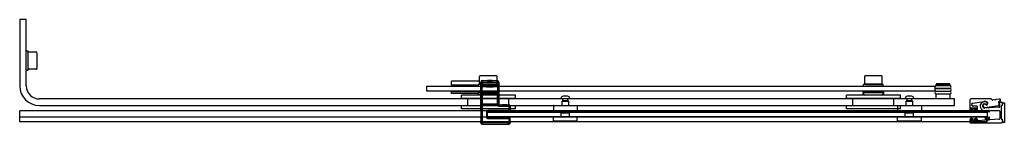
# Model space of a CAD drawing. Header units: metres. Extents: x 3631.47 to 3632.67, y 3698.67 to 3698.79.
import ezdxf

# ---------------------------------------------------------------- set-up
doc = ezdxf.new("R2010")
doc.units = ezdxf.units.M
doc.layers.add('SANINDUSA', color=3, linetype='Continuous')

msp = doc.modelspace()

# ---------------------------------------------------------------- linework, layer by layer
at = {"layer": 'SANINDUSA'}
for p, q in [((3631.4677, 3698.7946), (3631.4677, 3698.7136)), ((3631.4757, 3698.7946), (3631.4677, 3698.7946)), ((3631.4757, 3698.7136), (3631.4757, 3698.7946)), ((3631.4757, 3698.7566), (3631.4776, 3698.7566)), ((3631.4757, 3698.7326), (3631.4757, 3698.7566)), ((3631.4776, 3698.7566), (3631.4776, 3698.7326)), ((3631.4777, 3698.7531), (3631.478, 3698.7531)), ((3631.478, 3698.7339), (3631.478, 3698.7552)), ((3631.478, 3698.7552), (3631.4875, 3698.7552)), ((3631.4885, 3698.7542), (3631.4885, 3698.7349)), ((3631.4776, 3698.7326), (3631.4757, 3698.7326)), ((3631.478, 3698.7361), (3631.4777, 3698.7361)), ((3631.4875, 3698.7339), (3631.478, 3698.7339)), ((3632.0291, 3698.7193), (3631.9948, 3698.7193)), ((3631.9948, 3698.7143), (3631.9948, 3698.7193)), ((3632.0278, 3698.7143), (3631.9948, 3698.7143)), ((3631.9953, 3698.7143), (3631.9953, 3698.7133)), ((3632.0278, 3698.7133), (3632.0278, 3698.7153)), ((3632.0291, 3698.7156), (3632.0291, 3698.7251)), ((3632.0504, 3698.7156), (3632.0291, 3698.7156)), ((3632.0494, 3698.7261), (3632.0301, 3698.7261)), ((3632.0305, 3698.7182), (3632.0309, 3698.7178)), ((3632.0305, 3698.6839), (3632.0305, 3698.7182)), ((3632.0306, 3698.713), (3632.0306, 3698.715)), ((3632.0307, 3698.715), (3632.0309, 3698.7153)), ((3632.0309, 3698.7178), (3632.0324, 3698.7178)), ((3632.0309, 3698.7178), (3632.0309, 3698.7153)), ((3632.0324, 3698.7153), (3632.0309, 3698.7153)), ((3632.0313, 3698.7153), (3632.0313, 3698.7156)), ((3632.0323, 3698.7138), (3632.0324, 3698.7153)), ((3632.0324, 3698.7153), (3632.0324, 3698.7178)), ((3632.0329, 3698.7198), (3632.0325, 3698.7202)), ((3632.0325, 3698.7202), (3632.0389, 3698.7202)), ((3632.0501, 3698.7198), (3632.0329, 3698.7198)), ((3632.0329, 3698.7198), (3632.0329, 3698.7183)), ((3632.0329, 3698.7183), (3632.0501, 3698.7183)), ((3632.0392, 3698.7205), (3632.0389, 3698.7202)), ((3632.0442, 3698.7202), (3632.0389, 3698.7202)), ((3632.0391, 3698.7201), (3632.0389, 3698.7202)), ((3632.044, 3698.7201), (3632.0391, 3698.7201)), ((3632.0392, 3698.7205), (3632.0439, 3698.7205)), ((3632.0439, 3698.7205), (3632.0442, 3698.7202)), ((3632.044, 3698.7201), (3632.0442, 3698.7202)), ((3632.0442, 3698.7202), (3632.0505, 3698.7202)), ((3632.0483, 3698.7153), (3632.0483, 3698.7156)), ((3632.0505, 3698.7202), (3632.0501, 3698.7198)), ((3632.0501, 3698.7183), (3632.0501, 3698.7198)), ((3632.0504, 3698.7156), (3632.0504, 3698.7251)), ((3632.0506, 3698.7178), (3632.0506, 3698.7153)), ((3632.0506, 3698.7178), (3632.0521, 3698.7178)), ((3632.0521, 3698.7153), (3632.0506, 3698.7153)), ((3632.0506, 3698.7153), (3632.0508, 3698.7138)), ((3632.0518, 3698.7133), (3632.0518, 3698.7153)), ((3632.0521, 3698.7178), (3632.0525, 3698.7182)), ((3632.0521, 3698.7153), (3632.0521, 3698.7178)), ((3632.0521, 3698.7153), (3632.0524, 3698.715)), ((3632.0524, 3698.715), (3632.0525, 3698.713)), ((3632.0525, 3698.7182), (3632.0525, 3698.6916)), ((3632.4978, 3698.7133), (3632.4978, 3698.7153)), ((3632.4991, 3698.7156), (3632.4991, 3698.7251)), ((3632.5204, 3698.7156), (3632.4991, 3698.7156)), ((3632.5194, 3698.7261), (3632.5001, 3698.7261)), ((3632.5013, 3698.7153), (3632.5013, 3698.7156)), ((3632.5183, 3698.7153), (3632.5183, 3698.7156)), ((3632.5204, 3698.7156), (3632.5204, 3698.7251)), ((3632.5218, 3698.7133), (3632.5218, 3698.7153)), ((3632.5868, 3698.716), (3632.5863, 3698.7155)), ((3632.6033, 3698.7155), (3632.5863, 3698.7155)), ((3632.5863, 3698.714), (3632.5863, 3698.7155)), ((3632.6028, 3698.716), (3632.5868, 3698.716)), ((3632.6028, 3698.716), (3632.6033, 3698.7155)), ((3632.6033, 3698.714), (3632.6033, 3698.7155)), ((3631.9648, 3698.7133), (3632.5848, 3698.7133)), ((3631.9648, 3698.7073), (3631.9648, 3698.7133)), ((3632.5848, 3698.7073), (3631.9648, 3698.7073)), ((3632.0273, 3698.7063), (3631.9948, 3698.7063)), ((3631.9948, 3698.7043), (3631.9948, 3698.7063)), ((3632.0273, 3698.7043), (3631.9948, 3698.7043)), ((3631.9958, 3698.7073), (3631.9958, 3698.7063)), ((3632.0273, 3698.7063), (3632.0273, 3698.7073)), ((3632.0273, 3698.7063), (3632.0273, 3698.7053)), ((3632.0273, 3698.7063), (3632.0523, 3698.7063)), ((3632.0273, 3698.7063), (3632.0273, 3698.7063)), ((3632.0273, 3698.7043), (3632.0273, 3698.7053)), ((3632.0523, 3698.7053), (3632.0273, 3698.7053)), ((3632.0273, 3698.7021), (3632.0273, 3698.7043)), ((3632.0281, 3698.7034), (3632.0276, 3698.7053)), ((3632.0499, 3698.7023), (3632.0296, 3698.7023)), ((3632.0306, 3698.713), (3632.0321, 3698.713)), ((3632.0306, 3698.713), (3632.0306, 3698.7065)), ((3632.0306, 3698.7065), (3632.0321, 3698.7065)), ((3632.0306, 3698.7065), (3632.0306, 3698.7045)), ((3632.0307, 3698.7045), (3632.0309, 3698.7043)), ((3632.0308, 3698.7039), (3632.0309, 3698.704)), ((3632.0325, 3698.7039), (3632.0308, 3698.7039)), ((3632.0308, 3698.7037), (3632.0309, 3698.7038)), ((3632.0308, 3698.6923), (3632.0308, 3698.7027)), ((3632.0308, 3698.7027), (3632.0308, 3698.7027)), ((3632.0308, 3698.6923), (3632.0308, 3698.7027)), ((3632.0309, 3698.7043), (3632.0324, 3698.7043)), ((3632.0309, 3698.7043), (3632.0309, 3698.704)), ((3632.0309, 3698.7038), (3632.0309, 3698.6912)), ((3632.032, 3698.7135), (3632.0323, 3698.7138)), ((3632.032, 3698.706), (3632.0323, 3698.7058)), ((3632.0321, 3698.7065), (3632.0321, 3698.713)), ((3632.0324, 3698.7043), (3632.0323, 3698.7058)), ((3632.0324, 3698.704), (3632.0324, 3698.7043)), ((3632.0324, 3698.704), (3632.0506, 3698.704)), ((3632.0324, 3698.6912), (3632.0324, 3698.7038)), ((3632.0324, 3698.7038), (3632.0506, 3698.7038)), ((3632.0325, 3698.7039), (3632.0326, 3698.704)), ((3632.0326, 3698.704), (3632.0326, 3698.7038)), ((3632.0331, 3698.704), (3632.05, 3698.704)), ((3632.0331, 3698.7038), (3632.0331, 3698.704)), ((3632.0385, 3698.7133), (3632.0445, 3698.7133)), ((3632.0444, 3698.7133), (3632.0387, 3698.7133)), ((3632.0387, 3698.7133), (3632.0387, 3698.7133)), ((3632.0391, 3698.7131), (3632.0387, 3698.7133)), ((3632.044, 3698.7131), (3632.0391, 3698.7131)), ((3632.0391, 3698.7129), (3632.044, 3698.7129)), ((3632.0395, 3698.7125), (3632.0391, 3698.7129)), ((3632.0395, 3698.7125), (3632.0435, 3698.7125)), ((3632.0435, 3698.7125), (3632.044, 3698.7129)), ((3632.044, 3698.7131), (3632.0444, 3698.7133)), ((3632.0444, 3698.7133), (3632.0444, 3698.7133)), ((3632.0476, 3698.7133), (3632.0476, 3698.7133)), ((3632.05, 3698.704), (3632.05, 3698.7038)), ((3632.0505, 3698.704), (3632.0505, 3698.7039)), ((3632.0505, 3698.7038), (3632.0505, 3698.704)), ((3632.0522, 3698.7039), (3632.0505, 3698.7039)), ((3632.0508, 3698.7058), (3632.0506, 3698.7043)), ((3632.0506, 3698.7043), (3632.0521, 3698.7043)), ((3632.0506, 3698.7043), (3632.0506, 3698.704)), ((3632.0506, 3698.7038), (3632.0506, 3698.6912)), ((3632.0508, 3698.7138), (3632.0511, 3698.7136)), ((3632.0508, 3698.7058), (3632.0511, 3698.706)), ((3632.051, 3698.713), (3632.0525, 3698.713)), ((3632.051, 3698.713), (3632.051, 3698.7065)), ((3632.051, 3698.7065), (3632.0525, 3698.7065)), ((3632.0514, 3698.7034), (3632.0519, 3698.7053)), ((3632.0521, 3698.7043), (3632.0524, 3698.7045)), ((3632.0521, 3698.704), (3632.0521, 3698.7043)), ((3632.0521, 3698.704), (3632.0522, 3698.7039)), ((3632.0521, 3698.6912), (3632.0521, 3698.7038)), ((3632.0521, 3698.7038), (3632.0522, 3698.7037)), ((3632.0523, 3698.7063), (3632.0523, 3698.7073)), ((3632.0523, 3698.7053), (3632.0523, 3698.7063)), ((3632.0523, 3698.7043), (3632.0523, 3698.7053)), ((3632.0523, 3698.7021), (3632.0523, 3698.7043)), ((3632.0523, 3698.7027), (3632.0523, 3698.6923)), ((3632.0523, 3698.7027), (3632.0523, 3698.7027)), ((3632.0523, 3698.7027), (3632.0523, 3698.6923)), ((3632.0524, 3698.7045), (3632.0525, 3698.7065)), ((3632.0525, 3698.7065), (3632.0525, 3698.713)), ((3632.4973, 3698.7063), (3632.4973, 3698.7073)), ((3632.4973, 3698.7063), (3632.4973, 3698.7053)), ((3632.4973, 3698.7063), (3632.5223, 3698.7063)), ((3632.4973, 3698.7063), (3632.4973, 3698.7063)), ((3632.4973, 3698.7043), (3632.4973, 3698.7053)), ((3632.5223, 3698.7053), (3632.4973, 3698.7053)), ((3632.4973, 3698.7021), (3632.4973, 3698.7043)), ((3632.4981, 3698.7034), (3632.4976, 3698.7053)), ((3632.5199, 3698.7023), (3632.4996, 3698.7023)), ((3632.5176, 3698.7133), (3632.5176, 3698.7133)), ((3632.5214, 3698.7034), (3632.5219, 3698.7053)), ((3632.5223, 3698.7063), (3632.5223, 3698.7073)), ((3632.5223, 3698.7053), (3632.5223, 3698.7063)), ((3632.5223, 3698.7043), (3632.5223, 3698.7053)), ((3632.5223, 3698.7021), (3632.5223, 3698.7043)), ((3632.5848, 3698.7133), (3632.5848, 3698.7073)), ((3632.6033, 3698.714), (3632.5863, 3698.714)), ((3632.6033, 3698.7136), (3632.5863, 3698.7136)), ((3632.5863, 3698.7106), (3632.6033, 3698.7106)), ((3632.6033, 3698.7103), (3632.5863, 3698.7103)), ((3632.5863, 3698.7073), (3632.6033, 3698.7073)), ((3632.6033, 3698.7069), (3632.5863, 3698.7069)), ((3632.5863, 3698.7039), (3632.6033, 3698.7039)), ((3632.6033, 3698.7036), (3632.5863, 3698.7036)), ((3632.5863, 3698.6976), (3632.5863, 3698.7036)), ((3632.5878, 3698.7136), (3632.5878, 3698.714)), ((3632.5878, 3698.7103), (3632.5878, 3698.7106)), ((3632.5878, 3698.7069), (3632.5878, 3698.7073)), ((3632.5878, 3698.7036), (3632.5878, 3698.7039)), ((3632.6018, 3698.7136), (3632.6018, 3698.714)), ((3632.6018, 3698.7103), (3632.6018, 3698.7106)), ((3632.6018, 3698.7069), (3632.6018, 3698.7073)), ((3632.6018, 3698.7036), (3632.6018, 3698.7039)), ((3632.6033, 3698.6976), (3632.6033, 3698.7036)), ((3632.6088, 3698.6976), (3631.4917, 3698.6976)), ((3632.0728, 3698.7021), (3632.0068, 3698.7021)), ((3632.0068, 3698.6981), (3632.0068, 3698.7021)), ((3632.0728, 3698.6981), (3632.0068, 3698.6981)), ((3632.0148, 3698.6891), (3632.0148, 3698.6981)), ((3632.0308, 3698.6923), (3632.0308, 3698.6923)), ((3632.0309, 3698.6912), (3632.0308, 3698.6913)), ((3632.0309, 3698.691), (3632.0308, 3698.6911)), ((3632.0308, 3698.6911), (3632.0325, 3698.6911)), ((3632.0309, 3698.691), (3632.0309, 3698.669)), ((3632.0506, 3698.6912), (3632.0324, 3698.6912)), ((3632.0324, 3698.669), (3632.0324, 3698.691)), ((3632.0507, 3698.691), (3632.0324, 3698.691)), ((3632.0326, 3698.691), (3632.0325, 3698.6911)), ((3632.0326, 3698.6912), (3632.0326, 3698.691)), ((3632.0331, 3698.691), (3632.0331, 3698.6912)), ((3632.05, 3698.691), (3632.0331, 3698.691)), ((3632.05, 3698.6912), (3632.05, 3698.691)), ((3632.0505, 3698.691), (3632.0505, 3698.6912)), ((3632.0505, 3698.6911), (3632.0505, 3698.691)), ((3632.0505, 3698.6911), (3632.0523, 3698.6911)), ((3632.0507, 3698.691), (3632.0522, 3698.691)), ((3632.0522, 3698.6913), (3632.0521, 3698.6912)), ((3632.0523, 3698.6911), (3632.0522, 3698.691)), ((3632.0523, 3698.6923), (3632.0523, 3698.6923)), ((3632.0525, 3698.6916), (3632.0523, 3698.6913)), ((3632.0523, 3698.6913), (3632.0523, 3698.6911)), ((3632.0531, 3698.6902), (3632.0535, 3698.6906)), ((3632.0535, 3698.6906), (3632.0645, 3698.6906)), ((3632.0645, 3698.6906), (3632.0641, 3698.6902)), ((3632.0648, 3698.6891), (3632.0648, 3698.6981)), ((3632.0728, 3698.6981), (3632.0728, 3698.7021)), ((3632.1285, 3698.6976), (3632.1285, 3698.6983)), ((3632.139, 3698.6976), (3632.1285, 3698.6976)), ((3632.1298, 3698.6896), (3632.1298, 3698.6948)), ((3632.1301, 3698.6951), (3632.1375, 3698.6951)), ((3632.1308, 3698.6955), (3632.1308, 3698.6976)), ((3632.1368, 3698.6955), (3632.1308, 3698.6955)), ((3632.1313, 3698.6952), (3632.1308, 3698.6955)), ((3632.1364, 3698.7009), (3632.1311, 3698.7009)), ((3632.1362, 3698.6952), (3632.1368, 3698.6955)), ((3632.1368, 3698.6955), (3632.1368, 3698.6976)), ((3632.1378, 3698.6896), (3632.1378, 3698.6948)), ((3632.139, 3698.6976), (3632.139, 3698.6983)), ((3632.5428, 3698.7021), (3632.4768, 3698.7021)), ((3632.4768, 3698.6981), (3632.4768, 3698.7021)), ((3632.5428, 3698.6981), (3632.4768, 3698.6981)), ((3632.4848, 3698.6891), (3632.4848, 3698.6981)), ((3632.5348, 3698.6891), (3632.5348, 3698.6981)), ((3632.5428, 3698.6981), (3632.5428, 3698.7021)), ((3632.5485, 3698.6976), (3632.5485, 3698.6983)), ((3632.559, 3698.6976), (3632.5485, 3698.6976)), ((3632.5498, 3698.6896), (3632.5498, 3698.6948)), ((3632.5501, 3698.6951), (3632.5575, 3698.6951)), ((3632.5508, 3698.6955), (3632.5508, 3698.6976)), ((3632.5568, 3698.6955), (3632.5508, 3698.6955)), ((3632.5513, 3698.6952), (3632.5508, 3698.6955)), ((3632.5564, 3698.7009), (3632.5511, 3698.7009)), ((3632.5562, 3698.6952), (3632.5568, 3698.6955)), ((3632.5568, 3698.6955), (3632.5568, 3698.6976)), ((3632.5578, 3698.6896), (3632.5578, 3698.6948)), ((3632.559, 3698.6976), (3632.559, 3698.6983)), ((3632.6088, 3698.6896), (3632.6088, 3698.6976)), ((3632.6275, 3698.6967), (3632.6275, 3698.6848)), ((3632.653, 3698.6977), (3632.6285, 3698.6977)), ((3632.6311, 3698.6925), (3632.6445, 3698.6946)), ((3632.6546, 3698.6965), (3632.6537, 3698.6974)), ((3632.6579, 3698.6967), (3632.655, 3698.6963)), ((3632.6585, 3698.6964), (3632.6581, 3698.6967)), ((3632.6592, 3698.6968), (3632.6589, 3698.6965)), ((3632.6637, 3698.6975), (3632.6594, 3698.6969)), ((3632.6635, 3698.6952), (3632.6647, 3698.6955)), ((3632.666, 3698.6935), (3632.664, 3698.6931)), ((3632.6663, 3698.6897), (3632.6672, 3698.6906)), ((3632.6663, 3698.6893), (3632.6672, 3698.6903)), ((3632.6675, 3698.6913), (3632.6675, 3698.6923)), ((3632.6675, 3698.6913), (3632.6675, 3698.6913)), ((3632.6676, 3698.6912), (3632.6676, 3698.6919)), ((3632.6686, 3698.6929), (3632.6696, 3698.6929)), ((3632.6696, 3698.6929), (3632.6696, 3698.669)), ((3631.9388, 3698.6833), (3631.4677, 3698.6833)), ((3631.4917, 3698.6896), (3632.6088, 3698.6896)), ((3632.6488, 3698.6833), (3631.7388, 3698.6833)), ((3632.0728, 3698.6891), (3632.0068, 3698.6891)), ((3632.0068, 3698.6856), (3632.0068, 3698.6891)), ((3632.0728, 3698.6856), (3632.0068, 3698.6856)), ((3632.0305, 3698.6839), (3632.0306, 3698.6838)), ((3632.0306, 3698.683), (3632.0306, 3698.6768)), ((3632.0373, 3698.6815), (3632.0388, 3698.6815)), ((3632.0373, 3698.6815), (3632.0373, 3698.6757)), ((3632.0388, 3698.683), (3632.0388, 3698.6833)), ((3632.0388, 3698.683), (3632.0388, 3698.6827)), ((3632.0388, 3698.6822), (3632.0388, 3698.6827)), ((3632.0388, 3698.6822), (3632.0388, 3698.6818)), ((3632.0388, 3698.6753), (3632.0388, 3698.6818)), ((3632.6488, 3698.6818), (3632.0388, 3698.6818)), ((3632.0388, 3698.6816), (3632.6488, 3698.6816)), ((3632.0388, 3698.6756), (3632.0388, 3698.6816)), ((3632.0388, 3698.6757), (3632.0388, 3698.6815)), ((3632.039, 3698.6818), (3632.0393, 3698.682)), ((3632.0649, 3698.6818), (3632.039, 3698.6818)), ((3632.0393, 3698.6835), (3632.0393, 3698.682)), ((3632.0646, 3698.6835), (3632.0393, 3698.6835)), ((3632.0393, 3698.682), (3632.0646, 3698.682)), ((3632.0641, 3698.6902), (3632.0531, 3698.6902)), ((3632.0531, 3698.6902), (3632.0531, 3698.6887)), ((3632.0531, 3698.6887), (3632.0641, 3698.6887)), ((3632.0641, 3698.6887), (3632.0641, 3698.6902)), ((3632.0646, 3698.6882), (3632.0661, 3698.6882)), ((3632.0646, 3698.6882), (3632.0646, 3698.6835)), ((3632.0646, 3698.6835), (3632.0646, 3698.682)), ((3632.0661, 3698.6835), (3632.0646, 3698.6835)), ((3632.0646, 3698.682), (3632.0649, 3698.6818)), ((3632.0661, 3698.6882), (3632.0665, 3698.6886)), ((3632.0661, 3698.6835), (3632.0661, 3698.6882)), ((3632.0664, 3698.6833), (3632.0661, 3698.6835)), ((3632.0664, 3698.6837), (3632.0665, 3698.6839)), ((3632.0665, 3698.6886), (3632.0665, 3698.6839)), ((3632.0728, 3698.6856), (3632.0728, 3698.6891)), ((3632.1193, 3698.6893), (3632.1193, 3698.6819)), ((3632.1196, 3698.6896), (3632.148, 3698.6896)), ((3632.148, 3698.6816), (3632.1196, 3698.6816)), ((3632.1292, 3698.6806), (3632.1287, 3698.6801)), ((3632.1389, 3698.6801), (3632.1287, 3698.6801)), ((3632.1287, 3698.6756), (3632.1287, 3698.6801)), ((3632.1384, 3698.6806), (3632.1292, 3698.6806)), ((3632.1298, 3698.6806), (3632.1298, 3698.6816)), ((3632.1378, 3698.6806), (3632.1378, 3698.6816)), ((3632.1384, 3698.6806), (3632.1389, 3698.6801)), ((3632.1389, 3698.6756), (3632.1389, 3698.6801)), ((3632.1483, 3698.6893), (3632.1483, 3698.6819)), ((3632.5428, 3698.6891), (3632.4768, 3698.6891)), ((3632.4768, 3698.6856), (3632.4768, 3698.6891)), ((3632.5428, 3698.6856), (3632.4768, 3698.6856)), ((3632.5393, 3698.6893), (3632.5393, 3698.6819)), ((3632.5396, 3698.6896), (3632.568, 3698.6896)), ((3632.568, 3698.6816), (3632.5396, 3698.6816)), ((3632.5428, 3698.6856), (3632.5428, 3698.6891)), ((3632.5492, 3698.6806), (3632.5487, 3698.6801)), ((3632.5589, 3698.6801), (3632.5487, 3698.6801)), ((3632.5487, 3698.6756), (3632.5487, 3698.6801)), ((3632.5584, 3698.6806), (3632.5492, 3698.6806)), ((3632.5498, 3698.6806), (3632.5498, 3698.6816)), ((3632.5578, 3698.6806), (3632.5578, 3698.6816)), ((3632.5584, 3698.6806), (3632.5589, 3698.6801)), ((3632.5589, 3698.6756), (3632.5589, 3698.6801)), ((3632.5683, 3698.6893), (3632.5683, 3698.6819)), ((3632.6285, 3698.6855), (3632.6285, 3698.6862)), ((3632.6285, 3698.6838), (3632.6303, 3698.6838)), ((3632.6288, 3698.6865), (3632.6357, 3698.6865)), ((3632.6358, 3698.6864), (3632.6288, 3698.6864)), ((3632.6288, 3698.6864), (3632.6288, 3698.6854)), ((3632.6288, 3698.6854), (3632.631, 3698.6854)), ((3632.6303, 3698.6852), (3632.6288, 3698.6852)), ((3632.6288, 3698.6834), (3632.6288, 3698.6816)), ((3632.631, 3698.6834), (3632.6288, 3698.6834)), ((3632.6288, 3698.6816), (3632.6358, 3698.6816)), ((3632.6306, 3698.6841), (3632.6306, 3698.6849)), ((3632.631, 3698.6854), (3632.631, 3698.6834)), ((3632.636, 3698.6888), (3632.6314, 3698.6888)), ((3632.6335, 3698.6834), (3632.6335, 3698.6854)), ((3632.6335, 3698.6854), (3632.6358, 3698.6854)), ((3632.6358, 3698.6834), (3632.6335, 3698.6834)), ((3632.6339, 3698.6849), (3632.6339, 3698.6841)), ((3632.6357, 3698.6852), (3632.6342, 3698.6852)), ((3632.6342, 3698.6838), (3632.636, 3698.6838)), ((3632.6358, 3698.6854), (3632.6358, 3698.6864)), ((3632.6358, 3698.6816), (3632.6358, 3698.6834)), ((3632.636, 3698.6862), (3632.636, 3698.6855)), ((3632.637, 3698.6848), (3632.637, 3698.6878)), ((3632.663, 3698.6874), (3632.6456, 3698.6865)), ((3632.6458, 3698.687), (3632.663, 3698.6896)), ((3632.6461, 3698.683), (3632.6461, 3698.6823)), ((3632.6473, 3698.6823), (3632.6473, 3698.683)), ((3632.6478, 3698.6835), (3632.6498, 3698.6835)), ((3632.6488, 3698.683), (3632.6488, 3698.6833)), ((3632.6488, 3698.683), (3632.6488, 3698.6827)), ((3632.6488, 3698.6822), (3632.6488, 3698.6827)), ((3632.6488, 3698.6822), (3632.6488, 3698.6818)), ((3632.6488, 3698.6818), (3632.6488, 3698.6753)), ((3632.6488, 3698.6816), (3632.6488, 3698.6756)), ((3632.6503, 3698.683), (3632.6503, 3698.6823)), ((3632.6515, 3698.6823), (3632.6515, 3698.683)), ((3632.652, 3698.6835), (3632.663, 3698.6835)), ((3632.664, 3698.6825), (3632.664, 3698.6738)), ((3632.6655, 3698.6789), (3632.666, 3698.6794)), ((3632.666, 3698.6778), (3632.6655, 3698.6782)), ((3632.666, 3698.6796), (3632.666, 3698.689)), ((3632.6661, 3698.6733), (3632.6661, 3698.6889)), ((3631.9388, 3698.6753), (3631.4677, 3698.6753)), ((3632.6488, 3698.6698), (3631.4677, 3698.6698)), ((3632.6488, 3698.6753), (3631.7388, 3698.6753)), ((3632.0307, 3698.6694), (3632.0305, 3698.6693)), ((3632.0305, 3698.6686), (3632.0305, 3698.6693)), ((3632.0309, 3698.669), (3632.0305, 3698.6686)), ((3632.0306, 3698.6758), (3632.0307, 3698.6753)), ((3632.0307, 3698.674), (3632.0307, 3698.6708)), ((3632.0309, 3698.669), (3632.0324, 3698.669)), ((3632.0325, 3698.6666), (3632.0329, 3698.667)), ((3632.0645, 3698.6666), (3632.0325, 3698.6666)), ((3632.0329, 3698.667), (3632.0329, 3698.6685)), ((3632.0641, 3698.6685), (3632.0329, 3698.6685)), ((3632.0329, 3698.667), (3632.0641, 3698.667)), ((3632.0373, 3698.6757), (3632.0388, 3698.6757)), ((3632.6488, 3698.6756), (3632.0388, 3698.6756)), ((3632.039, 3698.6754), (3632.0649, 3698.6754)), ((3632.0393, 3698.6752), (3632.039, 3698.6754)), ((3632.0393, 3698.6737), (3632.0393, 3698.6752)), ((3632.0646, 3698.6752), (3632.0393, 3698.6752)), ((3632.0393, 3698.6737), (3632.0646, 3698.6737)), ((3632.0641, 3698.667), (3632.0641, 3698.6685)), ((3632.0641, 3698.667), (3632.0645, 3698.6666)), ((3632.0649, 3698.6754), (3632.0646, 3698.6752)), ((3632.0646, 3698.6752), (3632.0646, 3698.6737)), ((3632.0646, 3698.6737), (3632.0661, 3698.6737)), ((3632.0646, 3698.6737), (3632.0646, 3698.669)), ((3632.0661, 3698.669), (3632.0646, 3698.669)), ((3632.0661, 3698.6737), (3632.0664, 3698.6739)), ((3632.0661, 3698.669), (3632.0661, 3698.6737)), ((3632.0665, 3698.6686), (3632.0661, 3698.669)), ((3632.0664, 3698.6708), (3632.0664, 3698.6739)), ((3632.0665, 3698.6693), (3632.0664, 3698.6694)), ((3632.0665, 3698.6693), (3632.0665, 3698.6686)), ((3632.1193, 3698.6707), (3632.1193, 3698.6753)), ((3632.1483, 3698.6706), (3632.1193, 3698.6706)), ((3632.1193, 3698.6696), (3632.1193, 3698.6706)), ((3632.1483, 3698.6696), (3632.1193, 3698.6696)), ((3632.148, 3698.6756), (3632.1196, 3698.6756)), ((3632.1483, 3698.6707), (3632.1483, 3698.6753)), ((3632.1483, 3698.6696), (3632.1483, 3698.6706)), ((3632.5393, 3698.6707), (3632.5393, 3698.6753)), ((3632.5683, 3698.6706), (3632.5393, 3698.6706)), ((3632.5393, 3698.6696), (3632.5393, 3698.6706)), ((3632.5683, 3698.6696), (3632.5393, 3698.6696)), ((3632.568, 3698.6756), (3632.5396, 3698.6756)), ((3632.5683, 3698.6707), (3632.5683, 3698.6753)), ((3632.5683, 3698.6696), (3632.5683, 3698.6706)), ((3632.6275, 3698.6723), (3632.6275, 3698.6693)), ((3632.6303, 3698.6733), (3632.6285, 3698.6733)), ((3632.6285, 3698.6709), (3632.6285, 3698.6716)), ((3632.6285, 3698.6683), (3632.6663, 3698.6683)), ((3632.6288, 3698.6756), (3632.6288, 3698.6738)), ((3632.6358, 3698.6756), (3632.6288, 3698.6756)), ((3632.6288, 3698.6738), (3632.631, 3698.6738)), ((3632.6288, 3698.6719), (3632.6303, 3698.6719)), ((3632.631, 3698.6718), (3632.6288, 3698.6718)), ((3632.6288, 3698.6718), (3632.6288, 3698.6708)), ((3632.6288, 3698.6708), (3632.6358, 3698.6708)), ((3632.6357, 3698.6706), (3632.6288, 3698.6706)), ((3632.6306, 3698.6722), (3632.6306, 3698.673)), ((3632.631, 3698.6738), (3632.631, 3698.6718)), ((3632.6335, 3698.6738), (3632.6358, 3698.6738)), ((3632.6335, 3698.6718), (3632.6335, 3698.6738)), ((3632.6358, 3698.6718), (3632.6335, 3698.6718)), ((3632.6339, 3698.673), (3632.6339, 3698.6722)), ((3632.636, 3698.6733), (3632.6342, 3698.6733)), ((3632.6342, 3698.6719), (3632.6357, 3698.6719)), ((3632.6358, 3698.6738), (3632.6358, 3698.6756)), ((3632.6358, 3698.6708), (3632.6358, 3698.6718)), ((3632.636, 3698.6716), (3632.636, 3698.6709)), ((3632.637, 3698.672), (3632.637, 3698.6723)), ((3632.6456, 3698.6715), (3632.6381, 3698.671)), ((3632.6461, 3698.6749), (3632.6461, 3698.672)), ((3632.6473, 3698.6722), (3632.6473, 3698.6749)), ((3632.6498, 3698.6718), (3632.6478, 3698.6717)), ((3632.6488, 3698.6753), (3632.6488, 3698.675)), ((3632.6488, 3698.674), (3632.6488, 3698.675)), ((3632.6488, 3698.674), (3632.6488, 3698.6708)), ((3632.6488, 3698.6698), (3632.6488, 3698.6708)), ((3632.6503, 3698.6749), (3632.6503, 3698.6723)), ((3632.6515, 3698.6725), (3632.6515, 3698.6749)), ((3632.6631, 3698.6728), (3632.652, 3698.672)), ((3632.666, 3698.6734), (3632.666, 3698.6776)), ((3632.6672, 3698.6719), (3632.6663, 3698.6728)), ((3632.6672, 3698.6718), (3632.6663, 3698.6727)), ((3632.6675, 3698.6696), (3632.6675, 3698.6711)), ((3632.6676, 3698.67), (3632.6676, 3698.671)), ((3632.6696, 3698.669), (3632.6686, 3698.669))]:
    msp.add_line(p, q, dxfattribs=at)
at = {"layer": 'SANINDUSA', "ltscale": 10}
msp.add_line((3631.4677, 3698.6698), (3631.4677, 3698.6833), dxfattribs=at)
at = {"layer": 'SANINDUSA'}
for centre, radius, start, end in [((3631.4875, 3698.7542), 0.001, 0, 90), ((3631.4875, 3698.7349), 0.001, 270, 0), ((3632.0301, 3698.7251), 0.001, 90, 180), ((3632.0415, 3698.8131), 0.0983, 264.6918, 275.3262), ((3632.039, 3698.72), 0.000144, 338.2447, 60), ((3632.0441, 3698.72), 0.000144, 120, 201.7553), ((3632.0494, 3698.7251), 0.001, 0, 90), ((3632.5001, 3698.7251), 0.001, 90, 180), ((3632.5194, 3698.7251), 0.001, 0, 90), ((3631.4917, 3698.7136), 0.024, 180, 270), ((3631.4917, 3698.7136), 0.016, 180, 270), ((3632.0296, 3698.7038), 0.0015, 195.0662, 270), ((3632.0312, 3698.7018), 0.0005, 37.385, 90), ((3632.0415, 3698.8131), 0.1001, 264.5435, 268.5641), ((3632.0342, 3698.7137), 0.00217, 185.005, 198.8651), ((3632.0342, 3698.7058), 0.00217, 161.1324, 174.9975), ((3632.0415, 3698.6064), 0.1001, 84.5255, 95.4565), ((3632.0415, 3698.8131), 0.1006, 264.6327, 268.7818), ((3632.0415, 3698.6064), 0.1006, 84.6151, 95.3673), ((3632.0415, 3698.8131), 0.0998, 264.6918, 275.3262), ((3632.0415, 3698.6064), 0.0998, 84.6738, 95.3082), ((3632.0415, 3698.6064), 0.0983, 84.6738, 95.3082), ((3632.0387, 3698.714), 0.000652, 254.7859, 270.4494), ((3632.039, 3698.713), 0.000144, 323.7076, 60), ((3632.0415, 3698.8131), 0.1006, 271.2363, 275.3849), ((3632.0441, 3698.713), 0.000144, 120, 216.2924), ((3632.0415, 3698.8131), 0.1001, 271.4545, 275.4745), ((3632.0483, 3698.7018), 0.0005, 90, 142.615), ((3632.0499, 3698.7038), 0.0015, 270, 344.9338), ((3632.0489, 3698.7137), 0.00217, 341.0923, 354.9415), ((3632.0489, 3698.7058), 0.00217, 5.056, 18.9102), ((3632.4996, 3698.7038), 0.0015, 195.0662, 270), ((3632.5012, 3698.7018), 0.0005, 37.385, 90), ((3632.5183, 3698.7018), 0.0005, 90, 142.615), ((3632.5199, 3698.7038), 0.0015, 270, 344.9338), ((3632.5863, 3698.7121), 0.0015, 90, 270), ((3632.5863, 3698.7088), 0.0015, 90, 270), ((3632.5863, 3698.7054), 0.0015, 90, 270), ((3632.6033, 3698.7121), 0.0015, 270, 90), ((3632.6033, 3698.7088), 0.0015, 270, 90), ((3632.6033, 3698.7054), 0.0015, 270, 90), ((3632.1311, 3698.6983), 0.00256, 90, 180), ((3632.1301, 3698.6948), 0.0003, 90, 180), ((3632.1312, 3698.6951), 0.000144, 0.1548, 60), ((3632.1363, 3698.6951), 0.000144, 120, 179.8452), ((3632.1364, 3698.6983), 0.00256, 0, 90), ((3632.1375, 3698.6948), 0.0003, 0, 90), ((3632.5511, 3698.6983), 0.00256, 90, 180), ((3632.5501, 3698.6948), 0.0003, 90, 180), ((3632.5512, 3698.6951), 0.000144, 0.1548, 60), ((3632.5563, 3698.6951), 0.000144, 120, 179.8452), ((3632.5564, 3698.6983), 0.00256, 0, 90), ((3632.5575, 3698.6948), 0.0003, 0, 90), ((3632.6285, 3698.6967), 0.001, 90, 180), ((3632.6314, 3698.6907), 0.00183, 98.9939, 270), ((3632.6454, 3698.6888), 0.00537, 55.3737, 271.6209), ((3632.6455, 3698.6891), 0.0026, 53.9783, 273), ((3632.6455, 3698.6891), 0.0021, 52.1849, 278.3756), ((3632.6455, 3698.6887), 0.00598, 55.5307, 98.9939), ((3632.6478, 3698.6922), 0.00177, 232.1849, 55.5307), ((3632.6477, 3698.6922), 0.00125, 233.9783, 55.3737), ((3632.653, 3698.6967), 0.001, 45, 90), ((3632.655, 3698.6968), 0.0005, 225, 278), ((3632.6579, 3698.6964), 0.0003, 53, 98), ((3632.6579, 3698.6964), 0.0003, 53, 98), ((3632.6579, 3698.6964), 0.0003, 53, 98), ((3632.6579, 3698.6964), 0.0003, 53, 98), ((3632.6587, 3698.6966), 0.0003, 233, 323), ((3632.6587, 3698.6966), 0.0003, 233, 323), ((3632.6587, 3698.6966), 0.0003, 233, 323), ((3632.6587, 3698.6966), 0.0003, 233, 323), ((3632.6594, 3698.6966), 0.0003, 98, 143), ((3632.6594, 3698.6966), 0.0003, 98, 143), ((3632.6594, 3698.6966), 0.0003, 98, 143), ((3632.6594, 3698.6966), 0.0003, 98, 143), ((3632.6638, 3698.6942), 0.001, 107.0409, 195.5318), ((3632.6455, 3698.6891), 0.018, 3.1257, 15.5318), ((3632.6641, 3698.6926), 0.0005, 102.0409, 190.5318), ((3632.6455, 3698.6891), 0.0185, 357.7502, 10.5318), ((3632.6638, 3698.6966), 0.001, 22.0416, 98), ((3632.6646, 3698.696), 0.0005, 287.0409, 19.8637), ((3632.6455, 3698.6891), 0.0208, 19.8637, 22.0416), ((3632.6663, 3698.6923), 0.00125, 0, 102.0409), ((3632.6665, 3698.6913), 0.001, 315, 0), ((3632.6662, 3698.6912), 0.00135, 315.4448, 0), ((3632.6686, 3698.6919), 0.001, 90, 180), ((3632.0393, 3698.6815), 0.000501, 135.0045, 179.9811), ((3632.0648, 3698.6833), 0.0016, 350.2247, 359.4609), ((3632.1196, 3698.6893), 0.0003, 90, 180), ((3632.1196, 3698.6819), 0.0003, 180, 270), ((3632.148, 3698.6893), 0.0003, 0, 90), ((3632.148, 3698.6819), 0.0003, 270, 0), ((3632.5396, 3698.6893), 0.0003, 90, 180), ((3632.5396, 3698.6819), 0.0003, 180, 270), ((3632.568, 3698.6893), 0.0003, 0, 90), ((3632.568, 3698.6819), 0.0003, 270, 0), ((3632.6285, 3698.6848), 0.001, 180, 270), ((3632.6288, 3698.6862), 0.0003, 90, 180), ((3632.6288, 3698.6855), 0.0003, 180, 270), ((3632.6303, 3698.6849), 0.0003, 0, 90), ((3632.6303, 3698.6841), 0.0003, 270, 0), ((3632.6342, 3698.6849), 0.0003, 90, 180), ((3632.6342, 3698.6841), 0.0003, 180, 270), ((3632.6357, 3698.6862), 0.0003, 0, 90), ((3632.6357, 3698.6855), 0.0003, 270, 0), ((3632.636, 3698.6878), 0.001, 0, 90), ((3632.636, 3698.6848), 0.001, 270, 0), ((3632.6456, 3698.683), 0.0005, 0, 91.6209), ((3632.6467, 3698.6823), 0.0006, 180, 0), ((3632.6467, 3698.6823), 0.0006, 180, 360), ((3632.6467, 3698.6823), 0.0006, 180, 360), ((3632.6467, 3698.6823), 0.0006, 180, 360), ((3632.6478, 3698.683), 0.0005, 90, 180), ((3632.6498, 3698.683), 0.0005, 0, 90), ((3632.6509, 3698.6823), 0.0006, 180, 0), ((3632.6509, 3698.6823), 0.0006, 180, 360), ((3632.6509, 3698.6823), 0.0006, 180, 360), ((3632.6509, 3698.6823), 0.0006, 180, 360), ((3632.652, 3698.683), 0.0005, 90, 180), ((3632.6629, 3698.6901), 0.0005, 278.3756, 3.1257), ((3632.6629, 3698.6884), 0.001, 273, 357.7502), ((3632.663, 3698.6825), 0.001, 0, 90), ((3632.6658, 3698.6786), 0.0005, 135, 225), ((3632.6658, 3698.6786), 0.0005, 135, 225), ((3632.6658, 3698.6786), 0.0005, 135, 225), ((3632.6658, 3698.6786), 0.0005, 135, 225), ((3632.667, 3698.689), 0.001, 135, 180), ((3632.6658, 3698.6796), 0.00025, 315, 0), ((3632.6658, 3698.6796), 0.00025, 315.0003, 359.9997), ((3632.6658, 3698.6796), 0.00025, 315.0003, 359.9997), ((3632.6658, 3698.6796), 0.00025, 315.0003, 359.9997), ((3632.6667, 3698.6889), 0.00065, 135.4448, 180), ((3632.0393, 3698.6757), 0.000501, 180.019, 224.9954), ((3632.1196, 3698.6753), 0.0003, 90, 180), ((3632.1194, 3698.6707), 0.0001, 180, 270), ((3632.148, 3698.6753), 0.0003, 0, 90), ((3632.1482, 3698.6707), 0.0001, 270, 0), ((3632.5396, 3698.6753), 0.0003, 90, 180), ((3632.5394, 3698.6707), 0.0001, 180, 270), ((3632.568, 3698.6753), 0.0003, 0, 90), ((3632.5682, 3698.6707), 0.0001, 270, 0), ((3632.6285, 3698.6723), 0.001, 90, 180), ((3632.6285, 3698.6693), 0.001, 180, 270), ((3632.6288, 3698.6716), 0.0003, 90, 180), ((3632.6288, 3698.6709), 0.0003, 180, 270), ((3632.6303, 3698.673), 0.0003, 0, 90), ((3632.6303, 3698.6722), 0.0003, 270, 0), ((3632.6342, 3698.673), 0.0003, 90, 180), ((3632.6342, 3698.6722), 0.0003, 180, 270), ((3632.6357, 3698.6716), 0.0003, 0, 90), ((3632.6357, 3698.6709), 0.0003, 270, 0), ((3632.636, 3698.6723), 0.001, 0, 90), ((3632.638, 3698.672), 0.001, 180, 274.057), ((3632.6456, 3698.672), 0.0005, 274.057, 0), ((3632.6467, 3698.6749), 0.0006, 0, 180), ((3632.6467, 3698.6749), 0.0006, 0, 180), ((3632.6467, 3698.6749), 0.0006, 0, 180), ((3632.6467, 3698.6749), 0.0006, 0, 180), ((3632.6478, 3698.6722), 0.0005, 180, 274.057), ((3632.6498, 3698.6723), 0.0005, 274.057, 0), ((3632.6509, 3698.6749), 0.0006, 0, 180), ((3632.6509, 3698.6749), 0.0006, 0, 180), ((3632.6509, 3698.6749), 0.0006, 0, 180), ((3632.6509, 3698.6749), 0.0006, 0, 180), ((3632.652, 3698.6725), 0.0005, 180, 274.057), ((3632.663, 3698.6738), 0.001, 274.057, 0), ((3632.6658, 3698.6776), 0.00025, 0, 45), ((3632.6658, 3698.6776), 0.00025, 0.0003, 44.9997), ((3632.6658, 3698.6776), 0.00025, 0.0003, 44.9997), ((3632.6658, 3698.6776), 0.00025, 0.0003, 44.9997), ((3632.667, 3698.6734), 0.001, 180, 225.0893), ((3632.6667, 3698.6733), 0.00065, 180, 224.3824), ((3632.6663, 3698.6696), 0.00125, 270, 0), ((3632.6662, 3698.671), 0.00135, 0, 45), ((3632.6665, 3698.6711), 0.001, 0.5341, 45.0893), ((3632.6686, 3698.67), 0.001, 180, 270)]:
    msp.add_arc(centre, radius, start, end, dxfattribs=at)
for centre, major_axis, ratio, start_param, end_param in [((3632.0398, 3698.7153), (-0.012, 0), 0.000227, 3.141593, 6.283185), ((3632.0325, 3698.7182), (-0.00141, 0.00141), 0.999695, 5.497939, 7.068431), ((3632.0322, 3698.715), (0.00101, -0.00111), 0.999722, 3.974746, 5.450032), ((3632.0329, 3698.7178), (-0.00141, -0.00141), 0.999848, 3.927143, 5.497635), ((3632.0324, 3698.7153), (-0.00101, 0.00111), 0.999721, 0.831859, 2.309733), ((3632.0329, 3698.7178), (-0.000354, 0.000354), 0.999695, 5.497939, 7.068431), ((3632.0415, 3698.7199), (0.003, 0), 0.017455, 2.490845, 6.933933), ((3632.0501, 3698.7178), (-0.00141, 0.00141), 0.999848, 3.927143, 5.497635), ((3632.0501, 3698.7178), (0.000354, 0.000354), 0.999695, 5.497939, 7.068431), ((3632.0505, 3698.7182), (0.00141, 0.00141), 0.999695, 5.497939, 7.068431), ((3632.0506, 3698.7153), (-0.00101, -0.00111), 0.999721, 0.832017, 2.309576), ((3632.0509, 3698.715), (0.00101, 0.00111), 0.999722, 3.974903, 5.449875), ((3632.5098, 3698.7153), (-0.012, 0), 0.000227, 3.141593, 6.283185), ((3632.0322, 3698.7045), (0.00101, 0.00111), 0.999722, 0.833153, 2.308439), ((3632.0308, 3698.7027), (0, -0.0012), 0.017455, 3.159046, 4.712389), ((3632.0308, 3698.7027), (0, 0.001), 0.017455, 0.017453, 1.570796), ((3632.0324, 3698.7043), (0.00101, 0.00111), 0.999721, 0.831859, 2.309733), ((3632.0324, 3698.704), (0.0015, 0), 0.017455, 1.570796, 3.124139), ((3632.0324, 3698.7038), (-0.0015, 0), 0.017455, 4.712389, 6.265732), ((3632.0398, 3698.7133), (-0.012, 0), 0.000227, 2.356109, 5.497873), ((3632.0325, 3698.7027), (0, -0.0012), 0.017455, 3.159046, 3.503264), ((3632.0331, 3698.704), (0.0005, 0), 0.017455, 1.570796, 3.124139), ((3632.0398, 3698.7133), (-0.0078, 0), 0.000227, 3.141593, 5.297135), ((3632.05, 3698.704), (0.0005, 0), 0.017455, 0.017453, 1.570796), ((3632.0505, 3698.7027), (0, 0.0012), 0.017455, 5.921514, 6.265732), ((3632.0506, 3698.704), (0.0015, 0), 0.017455, 0.017453, 1.570796), ((3632.0506, 3698.7038), (-0.0015, 0), 0.017455, 3.159046, 4.712389), ((3632.0506, 3698.7043), (0.00101, -0.00111), 0.999721, 0.832017, 2.309576), ((3632.0509, 3698.7045), (0.00101, -0.00111), 0.999722, 0.83331, 2.308282), ((3632.0522, 3698.7027), (0, 0.0012), 0.017455, 4.712389, 6.265732), ((3632.0522, 3698.7027), (0, -0.001), 0.017455, 1.570796, 3.124139), ((3632.5098, 3698.7133), (-0.012, 0), 0.000227, 2.278381, 5.627762), ((3632.5098, 3698.7133), (-0.0078, 0), 0.000227, 3.141593, 5.497746), ((3632.0308, 3698.6923), (0, -0.0012), 0.017455, 4.712389, 6.265732), ((3632.0308, 3698.6923), (0, 0.001), 0.017455, 1.570796, 3.124139), ((3632.0324, 3698.6912), (0.0015, 0), 0.017455, 3.159046, 4.712389), ((3632.0324, 3698.691), (-0.0015, 0), 0.017455, 0.017453, 1.570796), ((3632.0325, 3698.6923), (0, -0.0012), 0.017455, 5.921514, 6.265732), ((3632.0331, 3698.691), (-0.0005, 0), 0.017455, 0.017453, 1.570796), ((3632.05, 3698.691), (-0.0005, 0), 0.017455, 1.570796, 3.124139), ((3632.0505, 3698.6923), (0, 0.0012), 0.017455, 3.159046, 3.503264), ((3632.0506, 3698.6912), (0.0015, 0), 0.017455, 4.712389, 6.265732), ((3632.0531, 3698.6912), (-0.00177, -0.00177), 0.999695, 5.578075, 7.068431), ((3632.0522, 3698.6923), (0, -0.001), 0.017455, 0.017453, 1.570796), ((3632.0531, 3698.6912), (-0.000708, -0.000708), 0.998783, 5.673241, 7.068431), ((3632.0522, 3698.6923), (0, 0.0012), 0.017455, 3.704934, 4.712389), ((3632.0535, 3698.6916), (-0.000707, -0.000707), 0.999695, 5.497939, 7.068431), ((3632.0591, 3698.6903), (0.003, 0), 0.017455, 4.712389, 10.995574), ((3632.0645, 3698.6886), (0.00141, 0.00141), 0.999695, 5.497939, 7.068431), ((3632.0306, 3698.683), (0, 0.00085), 0.017455, 4.712389, 6.265732), ((3632.0393, 3698.6815), (0.00141, 0.00141), 0.999695, 0.785246, 2.356347), ((3632.039, 3698.6813), (-0.000354, -0.000354), 0.999695, 3.926839, 4.408005), ((3632.0393, 3698.6815), (0.000354, 0.000354), 0.997872, 0.785246, 1.570796), ((3632.0591, 3698.6819), (-0.003, 0), 0.017455, 4.712389, 10.995574), ((3632.0641, 3698.6882), (-0.00141, 0.00141), 0.999848, 3.927143, 5.497635), ((3632.0641, 3698.6882), (0.000354, 0.000354), 0.999695, 5.497939, 7.068431), ((3632.0646, 3698.6835), (-0.00106, -0.00106), 0.999695, 0.78555, 2.356042), ((3632.0649, 3698.6833), (0.00106, -0.00106), 0.999695, 5.497939, 6.896147), ((3632.0664, 3698.683), (0, -0.00065), 0.017455, 3.159046, 4.307135), ((3632.0325, 3698.6686), (-0.00141, -0.00141), 0.999695, 5.497939, 7.068431), ((3632.0306, 3698.6768), (0, -0.001), 0.017455, 4.712389, 6.195919), ((3632.0307, 3698.674), (0, 0.00135), 0.017455, 4.712389, 6.195919), ((3632.0307, 3698.6708), (0, 0.00135), 0.017455, 3.159046, 4.712389), ((3632.0329, 3698.669), (0.00141, -0.00141), 0.999848, 3.927143, 5.497635), ((3632.0329, 3698.669), (-0.000354, -0.000354), 0.999695, 5.497939, 7.068431), ((3632.0393, 3698.6757), (0.00141, -0.00141), 0.999695, 3.926839, 5.497939), ((3632.039, 3698.6759), (-0.000354, 0.000354), 0.999695, 1.875313, 2.356347), ((3632.0393, 3698.6757), (0.000354, -0.000354), 0.997872, 4.712389, 5.497939), ((3632.0641, 3698.669), (0.00141, 0.00141), 0.999848, 3.927143, 5.497635), ((3632.0641, 3698.669), (0.000354, -0.000354), 0.999695, 5.497939, 7.068431), ((3632.0645, 3698.6686), (0.00141, -0.00141), 0.999695, 5.497939, 7.068431), ((3632.0646, 3698.6737), (0.00106, -0.00106), 0.999695, 0.78555, 2.356042), ((3632.0649, 3698.6739), (0.00106, 0.00106), 0.999695, 5.497939, 7.068431), ((3632.0664, 3698.6708), (0, -0.00135), 0.017455, 4.712389, 6.265732)]:
    msp.add_ellipse(centre, major_axis=major_axis, ratio=ratio, start_param=start_param, end_param=end_param, dxfattribs=at)

doc.saveas('drawing.dxf')
